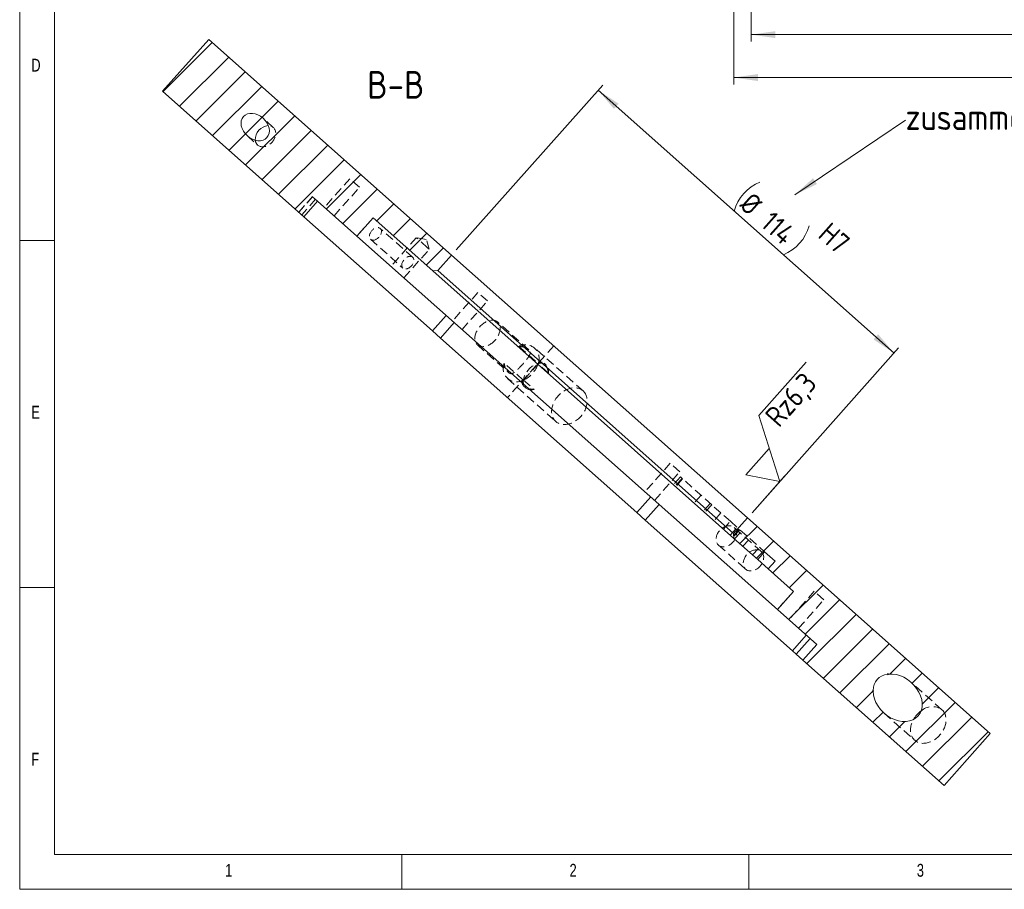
# Model space of a CAD drawing. Header units: millimetres. Extents: x 4 to 415, y 5 to 292.
# Tile 1 of 9: x 5 to 147, y 5 to 130. Entities that reach past the tile are written whole.
import ezdxf

# ---------------------------------------------------------------- set-up
doc = ezdxf.new("R2010")
doc.units = ezdxf.units.MM
doc.linetypes.add('HIDDEN', pattern=[1.905, 1.27, -0.635])
doc.styles.add('SLDTEXTSTYLE0', font='TXT', dxfattribs={"width": 0.75})
doc.styles.add('SLDTEXTSTYLE1', font='ISOCP', dxfattribs={"width": 0.96})
doc.dimstyles.new('SLDDIMSTYLE0', dxfattribs={"dimtxt": 3, "dimasz": 3.5, "dimexe": 0, "dimexo": 0.0625, "dimgap": 0.75, "dimtad": 1, "dimlfac": 2, "dimrnd": 1e-09, "dimzin": 12, "dimdsep": 46, "dimtxsty": 'SLDTEXTSTYLE1', "dimsah": 1, "dimcen": 0.09, "dimadec": 0, "dimazin": 3, "dimtfac": 1, "dimtofl": 0, "dimtmove": 0, "dimatfit": 3, "dimfxl": 1, "dimfrac": 2, "dimtolj": 1, "dimtzin": 12, "dimarcsym": 0})
doc.dimstyles.new('SLDDIMSTYLE2', dxfattribs={"dimtxt": 3, "dimasz": 3.5, "dimexe": 0, "dimexo": 0.0625, "dimgap": 0.75, "dimtad": 1, "dimlfac": 2, "dimrnd": 1e-09, "dimzin": 12, "dimdsep": 46, "dimtxsty": 'SLDTEXTSTYLE1', "dimsah": 1, "dimcen": 0.09, "dimadec": 0, "dimazin": 3, "dimtfac": 1, "dimtofl": 0, "dimtmove": 0, "dimatfit": 3, "dimfxl": 1, "dimfrac": 2, "dimtolj": 1, "dimtzin": 12, "dimarcsym": 0})
pattern_1 = [(45, (0, 0), (-2.245064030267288, 2.245064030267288), [])]

# ---------------------------------------------------------------- blocks, each defined once
blk = doc.blocks.new('_D_11')
at = {"color": 7, "linetype": 'Continuous', "lineweight": 0}
for p, q in [((110.3145090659, 198.9613592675), (110.3145090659, 127.1467927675)), ((197.8145090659, 198.9613592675), (197.8145090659, 127.1467927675)), ((110.3145090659, 128.1467927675), (197.8145090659, 128.1467927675))]:
    blk.add_line(p, q, dxfattribs=at)
for points in [[(110.3145090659, 128.1467927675), (113.8145090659, 127.6467927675), (113.8145090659, 128.6467927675)], [(197.8145090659, 128.1467927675), (194.3145090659, 128.6467927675), (194.3145090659, 127.6467927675)]]:
    blk.add_solid(points, dxfattribs=at)
at = {"color": 7, "linetype": 'Continuous', "lineweight": 0, "insert": (149.3329687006, 132.0139958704, 5.05), "char_height": 3, "attachment_point": 1, "style": 'SLDTEXTSTYLE1'}
blk.add_mtext('175', dxfattribs=at)
blk = doc.blocks.new('_D_26')
at = {"color": 7, "linetype": 'Continuous', "lineweight": 0}
for p, q in [((107.8145090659, 146.9613592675), (107.8145090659, 120.9613592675)), ((200.3145090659, 146.9613592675), (200.3145090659, 120.9613592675)), ((200.3145090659, 121.9613592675), (107.8145090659, 121.9613592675))]:
    blk.add_line(p, q, dxfattribs=at)
for points in [[(107.8145090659, 121.9613592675), (111.3145090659, 121.4613592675), (111.3145090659, 122.4613592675)], [(200.3145090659, 121.9613592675), (196.8145090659, 122.4613592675), (196.8145090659, 121.4613592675)]]:
    blk.add_solid(points, dxfattribs=at)
at = {"color": 7, "linetype": 'Continuous', "lineweight": 0, "insert": (149.3329687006, 125.8285623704, 5.05), "char_height": 3, "attachment_point": 1, "style": 'SLDTEXTSTYLE1'}
blk.add_mtext('185', dxfattribs=at)
blk = doc.blocks.new('_D_35')
at = {"color": 7, "linetype": 'Continuous', "lineweight": 0}
for p, q in [((67.8411725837, 97.1330211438), (88.9521734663, 120.8828971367)), ((88.2878096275, 120.135487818), (130.8901407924, 82.2667490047)), ((110.4435037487, 59.2642823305), (131.5545046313, 83.0141583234))]:
    blk.add_line(p, q, dxfattribs=at)
for centre, radius, start, end in [((113.8995319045, 101.0990617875), 6.233039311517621, 111.8014094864, 164.9315118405), ((112.6368783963, 102.2214204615), 6.233039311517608, 291.8014094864, 344.9315118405)]:
    blk.add_arc(centre, radius, start, end, dxfattribs=at)
for points in [[(88.2878096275, 120.135487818), (90.5715603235, 117.4365097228), (91.2359241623, 118.1839190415)], [(130.8901407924, 82.2667490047), (128.6063900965, 84.9657271), (127.9420262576, 84.2183177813)]]:
    blk.add_solid(points, dxfattribs=at)
at = {"color": 7, "linetype": 'Continuous', "lineweight": 0, "char_height": 3, "attachment_point": 1, "rotation": 318.3664606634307, "style": 'SLDTEXTSTYLE1'}
for s, insert in [('%%c', (110.4500408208, 105.6098703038, 17.4717831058)), ('114', (113.4943326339, 102.9038331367, 17.4717831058)), ('H7', (121.7581767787, 101.2946756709, 17.4717831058))]:
    blk.add_mtext(s, dxfattribs=dict(at, insert=insert))
blk = doc.blocks.new('SW_SFSYMBOL_3')
at = {"color": 0, "linetype": 'Continuous', "lineweight": 0}
for p, q in [((-3.5709474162, 2.433216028), (3.2603246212, 10.11839707)), ((-0.5240585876, -7.0400974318), (-3.5709474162, 2.433216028)), ((-2.0475030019, -2.3034407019), (-5.4066594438, -6.082491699)), ((-0.5240585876, -7.0400974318), (-5.4066594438, -6.082491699)), ((-4.537256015, -11.5549445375), (0.1403052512, -6.2926881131))]:
    blk.add_line(p, q, dxfattribs=at)
at = {"color": 0, "linetype": 'Continuous', "lineweight": 0, "insert": (-2.8903837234, 2.5692299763), "char_height": 3, "attachment_point": 1, "rotation": 48.366460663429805, "style": 'SLDTEXTSTYLE1'}
blk.add_mtext('Rz6,3', dxfattribs=at)

msp = doc.modelspace()

# ---------------------------------------------------------------- hatches: boundary and pattern name
at = {"linetype": 'Continuous', "lineweight": 0}
h = msp.add_hatch(dxfattribs=at)
h.set_pattern_fill('ANSI31', style=0)
h.set_pattern_definition(pattern_1)
h.paths.add_polyline_path([(32.22797432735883, 127.4512424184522), (25.58433593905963, 119.9771492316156), (45.90303797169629, 101.9160807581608), (47.89612948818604, 104.1583087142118), (53.55315023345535, 99.129845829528), (55.87842366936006, 101.7457784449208), (64.477830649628, 94.10186112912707), (65.18371722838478, 94.14338386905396), (67.17680874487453, 96.38561182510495)], flags=0)
edge = h.paths.add_edge_path(flags=0)
edge.add_ellipse((38.90615513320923, 114.825306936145), major_axis=(-1.699999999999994, 1.511111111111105), ratio=0.7474093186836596, start_angle=360, end_angle=360, ccw=False)
h = msp.add_hatch(dxfattribs=at)
h.set_pattern_fill('ANSI31', style=0)
h.set_pattern_definition(pattern_1)
h.paths.add_polyline_path([(144.7279743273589, 27.45124241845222), (109.7791399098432, 58.51687301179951), (107.7860483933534, 56.27464505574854), (107.8275711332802, 55.56875847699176), (111.2633979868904, 52.51469016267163), (112.2599437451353, 53.63580414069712), (113.7708418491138, 52.29278360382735), (112.7742960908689, 51.17166962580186), (116.4173896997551, 47.93336419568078), (114.0921162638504, 45.31743158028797), (119.7714540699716, 40.26913130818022), (117.7783625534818, 38.02690335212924), (138.0843359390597, 19.97714923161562)], flags=0)
edge = h.paths.add_edge_path(flags=0)
edge.add_ellipse((127.3436551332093, 36.21419582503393), major_axis=(2.474999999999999, -2.199999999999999), ratio=0.6643638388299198, start_angle=320.7811277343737, end_angle=322.61795870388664, ccw=False)
edge.add_line((127.7726430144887, 33.55010580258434), (127.8657308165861, 33.65482957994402))
edge.add_ellipse((131.4061551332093, 32.6030847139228), major_axis=(2.949999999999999, -2.622222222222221), ratio=0.7474093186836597, start_angle=154.9114320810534, end_angle=205.0885679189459, ccw=False)
edge.add_line((129.9465794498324, 35.99578429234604), (130.0396672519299, 36.10050806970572))
edge.add_ellipse((127.3436551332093, 36.21419582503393), major_axis=(2.474999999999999, -2.199999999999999), ratio=0.6643638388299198, start_angle=37.38204129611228, end_angle=39.21887226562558, ccw=False)
edge.add_ellipse((131.4061551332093, 32.6030847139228), major_axis=(2.949999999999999, -2.622222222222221), ratio=0.7474093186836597, start_angle=-153.03087025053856, end_angle=153.0308702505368, ccw=False)

# ---------------------------------------------------------------- linework, layer by layer
at = {"color": 7, "linetype": 'Continuous', "lineweight": 0}
for p, q in [((5, 292), (5, 5)), ((10, 287), (10, 10)), ((116.608469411, 105.0747516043), (132.5396825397, 115.8163265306)), ((5, 98.5), (10, 98.5)), ((10, 48.5), (5, 48.5)), ((10, 10), (227.8, 10)), ((60, 5), (60, 10)), ((110, 10), (110, 5)), ((5, 5), (415, 5))]:
    msp.add_line(p, q, dxfattribs=at)
at = {"color": 7, "linetype": 'Continuous', "lineweight": 15}
for p, q in [((32.2279743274, 127.4512424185), (25.5843359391, 119.9771492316)), ((32.2279743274, 127.4512424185), (67.1768087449, 96.3856118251)), ((25.5843359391, 119.9771492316), (45.9030379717, 101.9160807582)), ((47.8961294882, 104.1583087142), (45.9030379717, 101.9160807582)), ((47.8961294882, 104.1583087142), (53.5531502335, 99.1298458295)), ((45.9030379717, 101.9160807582), (64.4255381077, 85.4516361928)), ((55.8784236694, 101.7457784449), (53.5531502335, 99.1298458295)), ((55.8784236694, 101.7457784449), (64.4778306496, 94.1018611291)), ((53.5531502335, 99.1298458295), (114.0921162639, 45.3174315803)), ((67.1768087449, 96.3856118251), (65.1837172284, 94.1433838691)), ((67.1768087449, 96.3856118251), (109.7791399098, 58.5168730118)), ((64.4778306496, 94.1018611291), (65.1837172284, 94.1433838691)), ((107.8275711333, 55.568758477), (64.4778306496, 94.1018611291)), ((65.1837172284, 94.1433838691), (107.7860483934, 56.2746450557)), ((64.4255381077, 85.4516361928), (66.4186296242, 87.6938641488)), ((67.5767750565, 86.6644015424), (65.58368354, 84.4221735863)), ((65.58368354, 84.4221735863), (64.4255381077, 85.4516361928)), ((65.58368354, 84.4221735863), (93.8620188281, 59.2858755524)), ((93.8620188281, 59.2858755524), (95.8551103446, 61.5281035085)), ((97.0711028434, 60.4472212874), (95.0780113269, 58.2049933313)), ((95.0780113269, 58.2049933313), (93.8620188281, 59.2858755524)), ((95.0780113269, 58.2049933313), (116.2500376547, 39.3854143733)), ((107.7860483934, 56.2746450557), (109.7791399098, 58.5168730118)), ((109.7791399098, 58.5168730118), (144.7279743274, 27.4512424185)), ((107.7860483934, 56.2746450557), (107.8275711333, 55.568758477)), ((107.8275711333, 55.568758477), (111.2633979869, 52.5146901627)), ((112.2599437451, 53.6358041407), (111.2633979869, 52.5146901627)), ((112.7742960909, 51.1716696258), (111.2633979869, 52.5146901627)), ((112.2599437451, 53.6358041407), (113.7708418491, 52.2927836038)), ((113.7708418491, 52.2927836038), (112.7742960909, 51.1716696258)), ((112.7742960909, 51.1716696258), (116.4173896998, 47.9333641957)), ((114.0921162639, 45.3174315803), (116.4173896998, 47.9333641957)), ((114.0921162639, 45.3174315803), (119.77145407, 40.2691313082)), ((116.2500376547, 39.3854143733), (118.2431291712, 41.6276423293)), ((118.8046568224, 41.1285066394), (116.8115653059, 38.8862786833)), ((117.7783625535, 38.0269033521), (119.77145407, 40.2691313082)), ((116.8115653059, 38.8862786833), (116.2500376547, 39.3854143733)), ((116.8115653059, 38.8862786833), (117.7783625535, 38.0269033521)), ((117.7783625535, 38.0269033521), (138.0843359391, 19.9771492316)), ((129.9465794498, 35.9957842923), (130.0396672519, 36.1005080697)), ((129.9465794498, 35.9957842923), (130.0241730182, 35.9268122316)), ((127.7726430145, 33.5501058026), (127.8657308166, 33.6548295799)), ((127.9433243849, 33.5858575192), (127.8657308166, 33.6548295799)), ((144.7279743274, 27.4512424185), (138.0843359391, 19.9771492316))]:
    msp.add_line(p, q, dxfattribs=at)
at = {"color": 7, "linetype": 'HIDDEN', "lineweight": 0}
for p, q in [((41.5183322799, 114.7778951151), (40.0355736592, 116.0959027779)), ((37.7767366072, 113.5547110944), (39.2594952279, 112.2367034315)), ((52.5432384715, 107.3862974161), (48.8892373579, 103.2755461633)), ((53.925945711, 106.1572243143), (52.5432384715, 107.3862974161)), ((50.2719445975, 102.0464730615), (53.925945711, 106.1572243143)), ((47.1742762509, 104.7999560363), (45.1840866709, 102.5551485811)), ((45.1840866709, 102.5551485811), (47.1771781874, 104.7973765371)), ((47.5990506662, 104.4223787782), (45.6059591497, 102.1801508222)), ((47.1771781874, 104.7973765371), (47.1742762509, 104.7999560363)), ((47.8961294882, 104.1583087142), (47.1771781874, 104.7973765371)), ((55.8778292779, 101.7463067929), (53.5531502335, 99.1298458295)), ((55.8784236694, 101.7457784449), (55.8778292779, 101.7463067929)), ((61.5803389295, 96.0753295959), (56.9140819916, 100.2231135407)), ((55.51891793, 98.6535539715), (60.185174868, 94.5057700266)), ((62.1075117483, 98.88472117), (58.4535106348, 94.7739699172)), ((63.7400492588, 97.4335767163), (62.1075117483, 98.88472117)), ((63.540760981, 98.6156274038), (62.1075117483, 98.88472117)), ((63.9760350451, 97.2238115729), (63.540760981, 98.6156274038)), ((60.3220339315, 93.1130603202), (63.9760350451, 97.2238115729)), ((63.9760350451, 97.2238115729), (63.7400492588, 97.4335767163)), ((70.975383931, 91.0021681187), (67.3213828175, 86.891416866)), ((72.3580911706, 89.7730950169), (70.975383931, 91.0021681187)), ((68.704090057, 85.6623437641), (72.3580911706, 89.7730950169)), ((78.3038789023, 82.7486089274), (73.8160314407, 86.737806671)), ((70.8928305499, 83.4492056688), (75.3810212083, 79.4597028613)), ((81.8831467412, 83.313311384), (75.2395083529, 75.8392181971)), ((76.8838984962, 83.2205475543), (79.646106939, 80.7652511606)), ((86.1074077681, 76.8156050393), (79.1556836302, 82.9949153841)), ((77.5077221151, 78.3595682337), (74.7455136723, 80.8148646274)), ((77.5519377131, 78.3782012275), (79.6327863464, 80.7191559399)), ((81.1448626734, 79.3750880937), (79.6327863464, 80.7191559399)), ((80.7987900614, 80.5309101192), (80.5001426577, 80.7963744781)), ((75.2359369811, 78.5852004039), (82.187661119, 72.4058900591)), ((77.5519377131, 78.3782012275), (79.0640140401, 77.0341333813)), ((77.5773968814, 77.5073689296), (77.8755891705, 77.242309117)), ((98.6715609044, 66.3833441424), (95.0175597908, 62.2725928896)), ((100.054268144, 65.1542710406), (98.6715609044, 66.3833441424)), ((96.4002670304, 61.0435197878), (100.054268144, 65.1542710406)), ((100.1339505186, 64.4144647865), (99.1374047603, 63.2933508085)), ((100.3699363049, 64.2046996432), (99.3733905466, 63.0835856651)), ((100.4475225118, 64.1357341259), (99.4509767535, 63.0146201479)), ((100.4475225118, 64.1357341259), (100.1339505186, 64.4144647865)), ((104.6371776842, 60.4115961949), (100.4475225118, 64.1357341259)), ((103.1009707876, 61.7771134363), (102.1044250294, 60.6559994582)), ((104.4199363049, 60.6046996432), (103.4233905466, 59.4835856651)), ((104.6371776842, 60.4115961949), (103.6406319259, 59.2904822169)), ((105.9561432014, 59.2391824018), (104.6371776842, 60.4115961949)), ((105.9561432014, 59.2391824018), (104.9595974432, 58.1180684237)), ((107.3216604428, 58.0253892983), (105.9561432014, 59.2391824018)), ((106.3251146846, 56.9042753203), (107.3216604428, 58.0253892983)), ((107.3182181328, 56.0215166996), (108.3147638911, 57.1426306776)), ((107.3216604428, 58.0253892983), (110.1147638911, 55.5426306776)), ((108.6095914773, 56.8805617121), (107.613045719, 55.7594477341)), ((108.6871776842, 56.8115961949), (107.6906319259, 55.6904822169)), ((111.7775237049, 53.6632354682), (107.8671788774, 57.1390975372)), ((107.9266177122, 55.4807170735), (108.9231634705, 56.6018310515)), ((109.1182181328, 54.4215166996), (110.1147638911, 55.5426306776)), ((110.1147638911, 55.5426306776), (112.2599437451, 53.6358041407)), ((105.6083418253, 54.5979058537), (109.5186866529, 51.1220437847)), ((110.5179641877, 53.1772979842), (111.5145099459, 54.2984119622)), ((114.0921162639, 45.3174315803), (116.4179840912, 47.9328358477)), ((119.4077245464, 47.9511986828), (115.7537234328, 43.8404474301)), ((116.4179840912, 47.9328358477), (116.4173896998, 47.9333641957)), ((120.790431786, 46.722125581), (119.4077245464, 47.9511986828)), ((117.1364306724, 42.6113743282), (120.790431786, 46.722125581)), ((137.7798215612, 30.8845705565), (133.3660284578, 34.807942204)), ((129.4462818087, 30.3982272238), (133.8600749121, 26.4748555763))]:
    msp.add_line(p, q, dxfattribs=at)
at = {"color": 7, "linetype": 'HIDDEN', "lineweight": 0, "flags": 128}
for points in [[(39.2594952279, 112.2367034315), (39.3374859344, 112.1743899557), (39.421959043, 112.1202943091), (39.5123937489, 112.0747500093), (39.6082324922, 112.0380378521), (39.708884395, 112.0103841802), (39.813728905, 111.9919594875), (39.9221196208, 111.9828773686), (40.0333882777, 111.9831938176), (40.1468488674, 111.9929068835), (40.2618018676, 112.0119566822), (40.3775385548, 112.0402257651), (40.4933453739, 112.0775398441), (40.6085083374, 112.1236688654), (40.7223174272, 112.1783284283), (40.8340709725, 112.2411815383), (40.9430799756, 112.3118406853), (41.0486723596, 112.3898702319), (41.1501971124, 112.4747891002), (41.2470283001, 112.566073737), (41.3385689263, 112.6631613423), (41.4242546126, 112.7654533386), (41.5035570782, 112.8723190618), (41.5759873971, 112.9830996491), (41.6410990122, 113.0971121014), (41.6984904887, 113.2136534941), (41.7478079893, 113.3320053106), (41.788747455, 113.4514378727), (41.8210564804, 113.5712148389), (41.8445358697, 113.6905977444), (41.8590408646, 113.8088505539), (41.864482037, 113.9252441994), (41.8608258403, 114.0390610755), (41.8480948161, 114.1495994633), (41.8263674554, 114.2561778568), (41.7957777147, 114.3581391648), (41.7565141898, 114.4548547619), (41.7088189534, 114.5457283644), (41.6529860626, 114.6301997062), (41.5893597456, 114.7077479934), (41.5183322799, 114.7778951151), (41.4403415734, 114.8402085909), (41.3558684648, 114.8943042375), (41.2654337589, 114.9398485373), (41.1695950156, 114.9765606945), (41.0689431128, 115.0042143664), (40.9640986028, 115.0226390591), (40.855707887, 115.031721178), (40.7934993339, 115.0327014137)], [(56.7378792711, 98.9748854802), (56.6658316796, 98.8990496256), (56.5893184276, 98.8285734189), (56.5090999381, 98.7641572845), (56.4259734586, 98.7064414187), (56.3407651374, 98.6559994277), (56.2543218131, 98.6133326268), (56.1675025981, 98.5788650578), (56.081170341, 98.5529392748), (55.9961830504, 98.53581294), (55.9133853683, 98.5276562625), (55.8336001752, 98.528550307), (55.7576204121, 98.5384861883), (55.6862012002, 98.5573651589), (55.6200523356, 98.5849995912), (55.5598312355, 98.6211148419), (55.5061364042, 98.6653519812), (55.4595014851, 98.7172713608), (55.4203899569, 98.7763569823), (55.3891905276, 98.8420216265), (55.3662132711, 98.9136126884), (55.3516865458, 98.9904186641), (55.3457547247, 99.0716762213), (55.3484767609, 99.1565777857), (55.3598256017, 99.2442795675), (55.3796884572, 99.3339099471), (55.4078679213, 99.4245781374), (55.444083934, 99.5153830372), (55.4879765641, 99.6054221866), (55.539109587, 99.6938007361), (55.5969748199, 99.7796403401), (55.6609971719, 99.8620878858), (55.7305403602, 99.9403239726), (55.8049132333, 100.0135710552), (55.8833766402, 100.081101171), (55.9651507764, 100.1422431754), (56.0494229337, 100.1963894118), (56.1353555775, 100.2430017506), (56.2220946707, 100.2816169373), (56.3087781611, 100.3118511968), (56.3945445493, 100.3334040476), (56.4785414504, 100.3460612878), (56.5599340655, 100.3496971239), (56.6379134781, 100.3442754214), (56.7117046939, 100.3298500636), (56.7805743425, 100.3065644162), (56.8438379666, 100.2746499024), (56.9008668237, 100.2344237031), (56.9510941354, 100.1862856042), (56.9940207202, 100.1307140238), (57.0292199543, 100.0682612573), (57.0563420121, 99.9995479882), (57.0751173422, 99.9252571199), (57.0853593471, 99.8461269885), (57.086966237, 99.7629440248), (57.0799220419, 99.6765349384), (57.0642967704, 99.5877585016), (57.0402457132, 99.4974970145), (57.0080079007, 99.4066475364), (56.9679037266, 99.3161129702), (56.9203317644, 99.2267930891), (56.8657648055, 99.1395755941), (56.8047451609, 99.055327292), (56.7378792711, 98.9748854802)], [(60.185174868, 94.5057700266), (60.1367286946, 94.5558143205), (60.0956968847, 94.6131607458), (60.0624872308, 94.6772393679), (60.0374297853, 94.7474133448), (60.0207735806, 94.8229852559), (60.0126841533, 94.9032040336), (60.0132418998, 94.9872724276), (60.022441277, 95.0743549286), (60.0401908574, 95.1635860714), (60.0663142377, 95.2540790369), (60.1005517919, 95.3449344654), (60.1425632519, 95.4352493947), (60.1919310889, 95.5241262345), (60.2481646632, 95.610681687), (60.3107051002, 95.694055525), (60.378930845, 95.7734191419), (60.4521638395, 95.8479837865), (60.5296762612, 95.9170084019), (60.610697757, 95.9798069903), (60.6944230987, 96.0357554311), (60.7800201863, 96.0842976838), (60.8666383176, 96.1249513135), (60.9534166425, 96.1573122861), (61.0394927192, 96.1810589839), (61.1240110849, 96.1959554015), (61.206131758, 96.2018534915), (61.2850385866, 96.1986946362), (61.359947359, 96.1865102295), (61.4301135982, 96.1654213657), (61.4948399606, 96.1356376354), (61.5534831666, 96.0974550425), (61.6054603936, 96.051253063), (61.6502550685, 95.9974908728), (61.6874220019, 95.9367027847), (61.7165918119, 95.8694929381), (61.7374745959, 95.7965292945), (61.7498628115, 95.7185369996), (61.7536333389, 95.6362911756), (61.7487487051, 95.5506092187), (61.7352574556, 95.4623426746), (61.7132936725, 95.3723687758), (61.6830756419, 95.2815817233), (61.644903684, 95.1908837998), (61.599157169, 95.1011764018), (61.5462907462, 95.0133510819), (61.486829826, 94.9282806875), (61.4213653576, 94.8468106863), (61.3505479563, 94.769750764), (61.2750814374, 94.6978667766), (61.1957158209, 94.6318731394), (61.1132398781, 94.572425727), (61.0284732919, 94.5201153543), (60.9422585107, 94.4754619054), (60.8554523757, 94.4389091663), (60.7689176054, 94.4108204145), (60.6835142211, 94.3914748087), (60.600091, 94.3810646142), (60.5194770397, 94.3796932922), (60.4424735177, 94.3873744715), (60.3698457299, 94.4040318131), (60.3023154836, 94.4294997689), (60.240553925, 94.4635252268), (60.185174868, 94.5057700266)], [(73.4468447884, 84.1224716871), (73.3434043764, 84.0113432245), (73.2352510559, 83.9053717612), (73.1229002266, 83.8050622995), (73.0068872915, 83.7108928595), (72.8877651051, 83.6233122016), (72.7661013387, 83.5427376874), (72.6424757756, 83.4695532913), (72.517477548, 83.4041077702), (72.3917023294, 83.3467130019), (72.2657494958, 83.2976424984), (72.14021927, 83.2571301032), (72.0157098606, 83.2253688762), (71.8928146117, 83.2025101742), (71.772119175, 83.1886629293), (71.6541987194, 83.1838931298), (71.5396151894, 83.1882235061), (71.4289146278, 83.201633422), (71.3226245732, 83.2240589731), (71.2212515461, 83.2553932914), (71.1252786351, 83.2954870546), (71.0351631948, 83.3441491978), (70.9513346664, 83.4011478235), (70.874192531, 83.4662113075), (70.8041044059, 83.5390295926), (70.7414042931, 83.6192556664), (70.6863909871, 83.7065072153), (70.6393266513, 83.8003684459), (70.6004355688, 83.9003920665), (70.5699030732, 84.0061014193), (70.5478746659, 84.1169927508), (70.5344553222, 84.2325376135), (70.5297089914, 84.3521853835), (70.5336582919, 84.4753658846), (70.5462844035, 84.6014921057), (70.567527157, 84.7299629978), (70.5972853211, 84.8601663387), (70.6354170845, 84.9914816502), (70.6817407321, 85.123283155), (70.7360355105, 85.2549427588), (70.7980426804, 85.3858330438), (70.8674667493, 85.5153302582), (70.9439768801, 85.6428172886), (71.027208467, 85.7676866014), (71.1167648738, 85.8893431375), (71.2122193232, 86.0072071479), (71.3131169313, 86.1207169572), (71.4189768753, 86.2293316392), (71.5292946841, 86.3325335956), (71.6435446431, 86.429831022), (71.7611822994, 86.520760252), (71.8816470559, 86.6048879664), (72.0043648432, 86.6818132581), (72.1287508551, 86.7511695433), (72.2542123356, 86.8126263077), (72.3801514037, 86.8658906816), (72.5059679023, 86.9107088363), (72.6310622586, 86.9468671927), (72.7548383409, 86.9741934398), (72.8767062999, 86.9925573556), (72.9960853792, 87.0018714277), (73.1124066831, 87.0020912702), (73.2251158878, 86.9932158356), (73.3336758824, 86.9752874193), (73.4375693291, 86.9483914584), (73.5363011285, 86.9126561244), (73.6294007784, 86.8682517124), (73.7164246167, 86.8153898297), (73.7969579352, 86.7543223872), (73.8706169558, 86.6853403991), (73.9370506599, 86.608772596), (73.9959424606, 86.5249838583), (74.0470117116, 86.4343734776), (74.0900150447, 86.3373732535), (74.1247475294, 86.2344454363), (74.1510436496, 86.1260805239), (74.1687780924, 86.0127949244), (74.177866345, 85.8951284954), (74.1782650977, 85.773641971), (74.1699724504, 85.6489142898), (74.1530279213, 85.5215398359), (74.1275122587, 85.3921256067), (74.0935470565, 85.2612883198), (74.0512941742, 85.1296514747), (74.0009549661, 84.9978423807), (73.9427693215, 84.8664891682), (73.8770145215, 84.7362177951), (73.8040039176, 84.6076490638), (73.7240854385, 84.4813956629), (73.6376399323, 84.3580592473), (73.5450793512, 84.2382275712), (73.4468447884, 84.1224716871)], [(79.0640140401, 77.0341333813), (78.9400930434, 77.0065412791), (78.8180674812, 76.9879231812), (78.6985198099, 76.9783679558), (78.5820206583, 76.9779212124), (78.469126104, 76.9865850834), (78.3603750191, 77.004318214), (78.2562864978, 77.03103596), (78.1573573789, 77.0666107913), (78.064059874, 77.1108729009), (77.976839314, 77.1636110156), (77.8961120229, 77.2245734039), (77.8222633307, 77.2934690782), (77.7556457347, 77.3699691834), (77.6965772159, 77.4537085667), (77.6453397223, 77.5442875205), (77.6021778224, 77.6412736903), (77.5672975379, 77.7442041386), (77.5408653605, 77.8525875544), (77.5230074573, 77.9659065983), (77.5138090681, 78.0836203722), (77.513314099, 78.2051670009), (77.5215249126, 78.3299663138), (77.5384023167, 78.457422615), (77.5638657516, 78.5869275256), (77.5977936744, 78.7178628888), (77.6400241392, 78.8496037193), (77.6903555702, 78.9815211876), (77.7485477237, 79.1129856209), (77.814322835, 79.2433695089), (77.8873669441, 79.3720504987), (77.9673313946, 79.4984143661), (78.0538344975, 79.621857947), (78.1464633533, 79.7417920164), (78.2447758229, 79.8576441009), (78.348302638, 79.9688612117), (78.456549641, 80.0749124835), (78.5690001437, 80.1752917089), (78.6851173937, 80.2695197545), (78.8043471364, 80.357146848), (78.9261202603, 80.4377547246), (79.049855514, 80.5109586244), (79.1749622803, 80.576409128), (79.3008433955, 80.6337938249), (79.4268979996, 80.6828388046), (79.5525244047, 80.723309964), (79.6771229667, 80.7550141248), (79.8000989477, 80.7777999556), (79.9208653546, 80.7915586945), (80.0388457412, 80.7962246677), (80.1534769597, 80.7917756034), (80.2642118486, 80.7782327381), (80.3705218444, 80.755660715), (80.4718995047, 80.7241672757), (80.5678609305, 80.6839027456), (80.6579480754, 80.6350593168), (80.7417309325, 80.5778701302), (80.8188095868, 80.5126081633), (80.8888161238, 80.4395849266), (80.9514163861, 80.359148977), (81.0063115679, 80.271684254), (81.0532396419, 80.1776082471), (81.0919766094, 80.0773700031), (81.1223375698, 79.9714479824), (81.1441776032, 79.8603477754), (81.157392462, 79.7445996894), (81.1619190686, 79.624756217), (81.1577358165, 79.5013893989), (81.1448626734, 79.3750880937)], [(86.1074077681, 76.8156050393), (86.2024529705, 76.724055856), (86.2901420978, 76.6249415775), (86.3701612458, 76.5186170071), (86.4422239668, 76.4054627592), (86.5060722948, 76.2858838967), (86.5614776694, 76.1603084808), (86.6082417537, 76.0291860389), (86.6461971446, 75.8929859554), (86.6752079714, 75.7521957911), (86.6951703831, 75.6073195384), (86.7060129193, 75.4588758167), (86.7076967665, 75.3073960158), (86.7002158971, 75.1534223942), (86.6835970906, 74.9975061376), (86.657899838, 74.8402053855), (86.6232161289, 74.682083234), (86.5796701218, 74.5237057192), (86.5274177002, 74.3656397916), (86.4666459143, 74.2084512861), (86.3975723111, 74.0527028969), (86.3204441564, 73.8989521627), (86.2355375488, 73.7477494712), (86.1431564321, 73.5996360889), (86.0436315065, 73.4551422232), (85.9373190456, 73.3147851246), (85.8245996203, 73.1790672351), (85.7058767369, 73.0484743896), (85.5815753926, 72.9234740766), (85.4521405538, 72.8045137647), (85.3180355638, 72.6920193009), (85.1797404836, 72.5863933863), (85.0377503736, 72.4880141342), (84.8925735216, 72.3972337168), (84.7447296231, 72.3143771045), (84.5947479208, 72.2397409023), (84.4431653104, 72.1735922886), (84.2905244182, 72.1161680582), (84.137371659, 72.0676737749), (83.9842552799, 72.0282830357), (83.8317233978, 71.9981368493), (83.6803220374, 71.977343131), (83.530593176, 71.9659763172), (83.3830728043, 71.9640770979), (83.2382890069, 71.9716522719), (83.0967600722, 71.9886747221), (82.9589926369, 72.0150835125), (82.8254798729, 72.0507841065), (82.6966997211, 72.0956487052), (82.5731131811, 72.149516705), (82.4551626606, 72.2121952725), (82.3432703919, 72.2834600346), (82.2378369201, 72.363055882), (82.1392396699, 72.4506978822), (82.0478315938, 72.5460722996), (81.9639399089, 72.6488377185), (81.8878649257, 72.7586262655), (81.8198789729, 72.8750449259), (81.7602254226, 72.9976769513), (81.709117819, 73.1260833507), (81.6667391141, 73.2598044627), (81.6332410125, 73.3983616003), (81.608743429, 73.5412587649), (81.5933340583, 73.6879844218), (81.5870680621, 73.8380133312), (81.5899678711, 73.9908084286), (81.6020231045, 74.1458227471), (81.623190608, 74.3025013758), (81.6533946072, 74.4602834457), (81.6925269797, 74.6186041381), (81.7404476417, 74.7768967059), (81.7969850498, 74.9345945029), (81.8619368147, 75.0911330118), (81.9350704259, 75.2459518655), (82.016124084, 75.3984968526), (82.1048076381, 75.5482219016), (82.2008036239, 75.6945910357), (82.3037684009, 75.8370802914), (82.4133333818, 75.9751795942), (82.5291063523, 76.1083945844), (82.6506728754, 76.2362483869), (82.7775977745, 76.3582833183), (82.9094266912, 76.4740625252), (83.0456877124, 76.583171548), (83.1858930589, 76.6852198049), (83.329540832, 76.7798419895), (83.4761168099, 76.8666993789), (83.6250962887, 76.9454810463), (83.7759459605, 77.0159049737), (83.9281258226, 77.0777190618), (84.0810911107, 77.1307020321), (84.2342942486, 77.1746642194), (84.3871868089, 77.2094482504), (84.539221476, 77.2349296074), (84.6898540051, 77.2510170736), (84.838545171, 77.2576530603), (84.9847626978, 77.2548138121), (85.1279831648, 77.242509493), (85.2676938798, 77.2207841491), (85.4033947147, 77.1897155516), (85.5345998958, 77.149414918), (85.6608397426, 77.1000265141), (85.7816623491, 77.0417271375), (85.8966352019, 76.974725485), (86.0053467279, 76.899261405), (86.1074077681, 76.8156050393)], [(107.8671788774, 57.1390975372), (107.938206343, 57.0689504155), (108.00183266, 56.9914021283), (108.0576655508, 56.9069307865), (108.1053607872, 56.816057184), (108.1446243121, 56.7193415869), (108.1752140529, 56.6173802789), (108.1969414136, 56.5108018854), (108.2096724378, 56.4002634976), (108.2133286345, 56.2864466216), (108.2078874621, 56.170052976), (108.1933824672, 56.0518001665), (108.1699030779, 55.9324172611), (108.1375940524, 55.8126402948), (108.0966545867, 55.6932077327), (108.0473370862, 55.5748559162), (107.9899456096, 55.4583145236), (107.9248339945, 55.3443020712), (107.8524036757, 55.2335214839), (107.77310121, 55.1266557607), (107.6874155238, 55.0243637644), (107.5958748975, 54.9272761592), (107.4990437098, 54.8359915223), (107.397518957, 54.751072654), (107.291926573, 54.6730431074), (107.18291757, 54.6023839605), (107.0711640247, 54.5395308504), (106.9573549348, 54.4848712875), (106.8421919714, 54.4387422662), (106.7263851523, 54.4014281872), (106.610648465, 54.3731591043), (106.4956954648, 54.3541093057), (106.3822348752, 54.3443962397), (106.2709662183, 54.3440797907), (106.1625755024, 54.3531619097), (106.0577309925, 54.3715866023), (105.9570790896, 54.3992402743), (105.8612403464, 54.4359524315), (105.7708056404, 54.4814967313), (105.6863325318, 54.5355923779), (105.6083418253, 54.5979058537), (105.5373143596, 54.6680529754), (105.4736880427, 54.7456012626), (105.4178551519, 54.8300726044), (105.3701599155, 54.9209462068), (105.3308963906, 55.017661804), (105.3003066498, 55.119623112), (105.2785792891, 55.2262015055), (105.2658482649, 55.3367398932), (105.2621920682, 55.4505567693), (105.2676332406, 55.5669504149), (105.2821382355, 55.6852032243), (105.3056176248, 55.8045861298), (105.3379266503, 55.924363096), (105.378866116, 56.0437956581), (105.4281836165, 56.1621474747), (105.4855750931, 56.2786888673), (105.5506867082, 56.3927013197), (105.623117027, 56.503481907), (105.7024194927, 56.6103476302), (105.7881051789, 56.7126396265), (105.8796458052, 56.8097272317), (105.9764769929, 56.9010118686), (106.0780017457, 56.9859307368), (106.1835941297, 57.0639602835), (106.2926031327, 57.1346194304), (106.404356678, 57.1974725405), (106.5181657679, 57.2521321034), (106.6333287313, 57.2982611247), (106.7491355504, 57.3355752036), (106.8648722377, 57.3638442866), (106.9798252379, 57.3828940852), (107.0932858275, 57.3926071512), (107.2045544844, 57.3929236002), (107.3129452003, 57.3838414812), (107.4177897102, 57.3654167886), (107.5184416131, 57.3377631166), (107.6142803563, 57.3010509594), (107.7047150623, 57.2555066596), (107.7891881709, 57.201411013), (107.8671788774, 57.1390975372)], [(111.7775237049, 53.6632354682), (111.8485511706, 53.5930883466), (111.9121774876, 53.5155400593), (111.9680103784, 53.4310687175), (112.0157056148, 53.3401951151), (112.0549691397, 53.2434795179), (112.0855588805, 53.1415182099), (112.1072862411, 53.0349398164), (112.1200172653, 52.9244014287), (112.1236734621, 52.8105845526), (112.1182322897, 52.694190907), (112.1037272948, 52.5759380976), (112.0802479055, 52.4565551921), (112.04793888, 52.3367782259), (112.0069994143, 52.2173456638), (111.9576819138, 52.0989938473), (111.9002904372, 51.9824524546), (111.8351788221, 51.8684400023), (111.7627485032, 51.7576594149), (111.6834460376, 51.6507936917), (111.5977603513, 51.5485016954), (111.5062197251, 51.4514140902), (111.4093885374, 51.3601294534), (111.3078637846, 51.2752105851), (111.2022714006, 51.1971810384), (111.0932623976, 51.1265218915), (110.9815088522, 51.0636687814), (110.8676997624, 51.0090092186), (110.752536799, 50.9628801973), (110.6367299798, 50.9255661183), (110.5209932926, 50.8972970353), (110.4060402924, 50.8782472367), (110.2925797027, 50.8685341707), (110.1813110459, 50.8682177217), (110.07292033, 50.8772998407), (109.9680758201, 50.8957245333), (109.8674239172, 50.9233782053), (109.771585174, 50.9600903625), (109.681150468, 51.0056346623), (109.5966773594, 51.0597303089), (109.5186866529, 51.1220437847), (109.4476591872, 51.1921909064), (109.3840328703, 51.2697391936), (109.3281999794, 51.3542105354), (109.2805047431, 51.4450841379), (109.2412412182, 51.541799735), (109.2106514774, 51.643761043), (109.1889241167, 51.7503394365), (109.1761930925, 51.8608778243), (109.1725368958, 51.9746947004), (109.1779780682, 52.0910883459), (109.1924830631, 52.2093411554), (109.2159624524, 52.3287240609), (109.2482714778, 52.4485010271), (109.2892109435, 52.5679335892), (109.3385284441, 52.6862854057), (109.3959199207, 52.8028267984), (109.4610315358, 52.9168392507), (109.5334618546, 53.027619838), (109.6127643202, 53.1344855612), (109.6984500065, 53.2367775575), (109.7899906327, 53.3338651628), (109.8868218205, 53.4251497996), (109.9883465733, 53.5100686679), (110.0939389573, 53.5880982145), (110.2029479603, 53.6587573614), (110.3147015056, 53.7216104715), (110.4285105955, 53.7762700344), (110.5436735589, 53.8223990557), (110.659480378, 53.8597131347), (110.7752170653, 53.8879822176), (110.8901700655, 53.9070320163), (111.0036306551, 53.9167450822), (111.114899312, 53.9170615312), (111.2232900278, 53.9079794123), (111.3281345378, 53.8895547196), (111.4287864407, 53.8619010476), (111.5246251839, 53.8251888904), (111.6150598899, 53.7796445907), (111.6995329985, 53.725548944), (111.7775237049, 53.6632354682)], [(137.7798215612, 30.8845705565), (137.8748667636, 30.7930213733), (137.9625558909, 30.6939070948), (138.0425750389, 30.5875825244), (138.1146377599, 30.4744282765), (138.1784860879, 30.3548494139), (138.2338914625, 30.229273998), (138.2806555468, 30.0981515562), (138.3186109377, 29.9619514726), (138.3476217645, 29.8211613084), (138.3675841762, 29.6762850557), (138.3784267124, 29.5278413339), (138.3801105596, 29.376361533), (138.3726296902, 29.2223879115), (138.3560108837, 29.0664716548), (138.3303136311, 28.9091709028), (138.295629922, 28.7510487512), (138.2520839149, 28.5926712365), (138.1998314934, 28.4346053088), (138.1390597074, 28.2774168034), (138.0699861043, 28.1216684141), (137.9928579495, 27.9679176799), (137.907951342, 27.8167149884), (137.8155702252, 27.6686016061), (137.7160452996, 27.5241077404), (137.6097328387, 27.3837506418), (137.4970134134, 27.2480327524), (137.37829053, 27.1174399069), (137.2539891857, 26.9924395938), (137.1245543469, 26.8734792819), (136.9904493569, 26.7609848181), (136.8521542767, 26.6553589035), (136.7101641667, 26.5569796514), (136.5649873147, 26.4661992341), (136.4171434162, 26.3833426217), (136.2671617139, 26.3087064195), (136.1155791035, 26.2425578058), (135.9629382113, 26.1851335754), (135.8097854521, 26.1366392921), (135.656669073, 26.097248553), (135.5041371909, 26.0671023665), (135.3527358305, 26.0463086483), (135.2030069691, 26.0349418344), (135.0554865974, 26.0330426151), (134.9107028, 26.0406177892), (134.7691738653, 26.0576402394), (134.63140643, 26.0840490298), (134.497893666, 26.1197496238), (134.3691135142, 26.1646142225), (134.2455269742, 26.2184822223), (134.1275764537, 26.2811607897), (134.015684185, 26.3524255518), (133.9102507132, 26.4320213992), (133.811653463, 26.5196633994), (133.7202453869, 26.6150378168), (133.636353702, 26.7178032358), (133.5602787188, 26.8275917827), (133.492292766, 26.9440104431), (133.4326392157, 27.0666424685), (133.3815316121, 27.195048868), (133.3391529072, 27.3287699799), (133.3056548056, 27.4673271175), (133.2811572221, 27.6102242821), (133.2657478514, 27.7569499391), (133.2594818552, 27.9069788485), (133.2623816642, 28.0597739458), (133.2744368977, 28.2147882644), (133.2956044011, 28.371466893), (133.3258084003, 28.529248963), (133.3649407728, 28.6875696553), (133.4128614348, 28.8458622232), (133.4693988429, 29.0035600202), (133.5343506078, 29.1600985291), (133.607484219, 29.3149173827), (133.6885378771, 29.4674623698), (133.6889265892, 29.468154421)]]:
    msp.add_lwpolyline(points, dxfattribs=at)
at = {"color": 7, "linetype": 'Continuous', "lineweight": 15}
for centre, radius, start, end in [((40.9371773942, 113.0199538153), 2.017869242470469, 94.0830784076, 182.6498429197), ((128.1422802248, 36.1822221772), 1.899145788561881, 352.2710577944, 357.5339864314), ((127.4690401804, 35.4248271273), 1.899145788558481, 279.1989348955, 284.4618635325), ((137.0888975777, 27.5517580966), 3.902867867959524, 126.1407375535, 150.5921837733)]:
    msp.add_arc(centre, radius, start, end, dxfattribs=at)
at = {"color": 7, "linetype": 'HIDDEN', "lineweight": 0}
for centre, radius, start, end in [((39.983203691, 113.0190518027), 1.065749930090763, 184.9731192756, 227.2297451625), ((77.8272611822, 81.5004401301), 1.961811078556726, 337.991129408, 118.7417919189), ((76.5643594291, 80.0796756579), 1.961811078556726, 157.991129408, 298.7417919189), ((76.01385924, 81.8406810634), 3.788726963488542, 293.9514134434, 342.7815078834), ((136.3979413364, 28.9009168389), 2.417534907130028, 55.1376269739, 131.7833219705)]:
    msp.add_arc(centre, radius, start, end, dxfattribs=at)
at = {"color": 7, "linetype": 'Continuous', "lineweight": 15}
msp.add_ellipse((38.9061551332, 114.8253069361), major_axis=(-1.699999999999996, 1.511111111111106), ratio=0.7474093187, dxfattribs=at)
for centre, major_axis, ratio, start_param, end_param in [((131.4061551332, 32.6030847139), (2.949999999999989, -2.622222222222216), 0.7474093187, 3.739325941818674, 8.827044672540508), ((131.4061551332, 32.6030847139), (2.949999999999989, -2.622222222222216), 0.7474093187, 2.581974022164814, 3.701211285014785), ((127.3436551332, 36.214195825), (2.475000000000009, -2.199999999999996), 0.6643638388, 0.8550804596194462, 0.8875510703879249), ((127.3436551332, 36.214195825), (2.475000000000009, -2.199999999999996), 0.6643638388, 5.395634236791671, 5.428104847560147)]:
    msp.add_ellipse(centre, major_axis=major_axis, ratio=ratio, start_param=start_param, end_param=end_param, dxfattribs=at)
at = {"color": 7, "linetype": 'HIDDEN', "lineweight": 0}
for points, knots in [([(76.88389849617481, 83.22054755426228), (77.10259085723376, 83.21362966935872), (77.31358703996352, 83.18148155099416), (77.61491243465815, 83.10253613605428), (77.71303503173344, 83.07078799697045), (77.89639176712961, 82.99938393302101), (77.9823915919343, 82.95958386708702), (78.14037208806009, 82.8723071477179), (78.21113036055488, 82.82532284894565), (78.33012513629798, 82.72840466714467), (78.37951305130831, 82.67742468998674), (78.45416841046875, 82.57469793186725), (78.47978624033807, 82.52304387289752), (78.51117547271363, 82.4174359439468), (78.51668541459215, 82.36395503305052), (78.5113566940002, 82.25601070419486), (78.50062284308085, 82.20113786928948), (78.46552071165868, 82.08737618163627), (78.44095666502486, 82.02825172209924), (78.38080437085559, 81.90690883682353), (78.34514483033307, 81.84437936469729), (78.26348187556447, 81.71388071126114), (78.21711931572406, 81.64543670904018), (78.11551877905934, 81.50362364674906), (78.06062670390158, 81.43068011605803), (77.94286515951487, 81.27957591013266), (77.87960596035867, 81.20095039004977), (77.67953034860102, 80.9583068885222), (77.537904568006, 80.79373971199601), (77.23837590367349, 80.45661993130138), (77.08940948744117, 80.29422234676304), (76.87154314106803, 80.06652845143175), (76.80126201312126, 79.99480556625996), (76.66430236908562, 79.85928691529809), (76.59718556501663, 79.79509642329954), (76.46813092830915, 79.67732174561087), (76.40618353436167, 79.6236743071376), (76.28579272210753, 79.52677080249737), (76.22702937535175, 79.48330196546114), (76.05602902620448, 79.37161408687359), (75.9500141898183, 79.32145870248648), (75.7888576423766, 79.29380420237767), (75.73494684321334, 79.292959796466), (75.62709908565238, 79.31127657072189), (75.5725288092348, 79.33044702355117), (75.46098071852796, 79.39267418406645), (75.40573391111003, 79.43473950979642), (75.2957696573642, 79.54076571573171), (75.24041808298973, 79.6057001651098), (75.08258144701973, 79.82497202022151), (74.98695025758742, 80.0048896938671), (74.83556745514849, 80.39006243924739), (74.77807259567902, 80.59816573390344), (74.74551367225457, 80.81486462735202)], [0, 0, 0, 0, 0.0625000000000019, 0.0625000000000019, 0.0937500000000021, 0.0937500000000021, 0.1250000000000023, 0.1250000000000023, 0.1562500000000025, 0.1562500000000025, 0.1875000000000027, 0.1875000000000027, 0.2187500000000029, 0.2187500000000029, 0.2500000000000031, 0.2500000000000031, 0.2812500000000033, 0.2812500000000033, 0.3125000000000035, 0.3125000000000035, 0.3437500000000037, 0.3437500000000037, 0.3750000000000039, 0.3750000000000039, 0.4062500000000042, 0.4062500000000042, 0.4375000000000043, 0.4375000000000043, 0.5000000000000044, 0.5000000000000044, 0.5625000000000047, 0.5625000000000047, 0.5937500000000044, 0.5937500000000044, 0.6250000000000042, 0.6250000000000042, 0.6562500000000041, 0.6562500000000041, 0.6875000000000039, 0.6875000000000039, 0.7500000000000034, 0.7500000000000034, 0.7812500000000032, 0.7812500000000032, 0.8125000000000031, 0.8125000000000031, 0.8437500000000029, 0.8437500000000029, 0.8750000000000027, 0.8750000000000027, 0.9375000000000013, 0.9375000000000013, 1, 1, 1, 1]), ([(81.14486267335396, 79.37508809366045), (81.12680250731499, 79.51910544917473), (81.0976976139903, 79.65865991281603), (81.02109294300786, 79.928459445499), (80.97318490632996, 80.0595920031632), (80.86198046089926, 80.30625470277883), (80.79965824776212, 80.42002648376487), (80.69789609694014, 80.57269676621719), (80.6623763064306, 80.62073346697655), (80.59084218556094, 80.7071699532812), (80.55462447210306, 80.74592723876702), (80.48146670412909, 80.81419968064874), (80.44423703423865, 80.84389138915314), (80.37042717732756, 80.89273501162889), (80.33401540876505, 80.91187479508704), (80.22551550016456, 80.95501753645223), (80.15354754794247, 80.96455356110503), (80.01234015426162, 80.95270048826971), (79.94232340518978, 80.93186285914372), (79.79759574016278, 80.86578637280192), (79.72338370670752, 80.82060948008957), (79.64610693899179, 80.76525116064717)], [0, 0, 0, 0, 0.1249999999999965, 0.1249999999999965, 0.249999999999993, 0.249999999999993, 0.3749999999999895, 0.3749999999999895, 0.4374999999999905, 0.4374999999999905, 0.4999999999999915, 0.4999999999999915, 0.5624999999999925, 0.5624999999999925, 0.6249999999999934, 0.6249999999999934, 0.7499999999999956, 0.7499999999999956, 0.8749999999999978, 0.8749999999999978, 1, 1, 1, 1]), ([(77.50772211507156, 78.3595682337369), (77.46181441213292, 78.27635007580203), (77.42610624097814, 78.19832802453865), (77.37751124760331, 78.04793754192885), (77.3645675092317, 77.97502303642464), (77.36917592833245, 77.83254447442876), (77.38648318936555, 77.76374639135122), (77.44194450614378, 77.66046906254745), (77.46551618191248, 77.62603728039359), (77.52208152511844, 77.55892238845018), (77.55519707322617, 77.52596698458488), (77.63135672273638, 77.46117609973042), (77.67481007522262, 77.42910456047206), (77.76916216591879, 77.36797695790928), (77.82008902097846, 77.33880939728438), (77.98292676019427, 77.25572642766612), (78.10569778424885, 77.20610261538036), (78.36158027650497, 77.12509211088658), (78.4959660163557, 77.09295297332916), (78.77525733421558, 77.0478458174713), (78.91888066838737, 77.03518414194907), (79.06401404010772, 77.03413338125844)], [0, 0, 0, 0, 0.1249999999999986, 0.1249999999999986, 0.2499999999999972, 0.2499999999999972, 0.3749999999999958, 0.3749999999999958, 0.4374999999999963, 0.4374999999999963, 0.4999999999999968, 0.4999999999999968, 0.5624999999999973, 0.5624999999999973, 0.6249999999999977, 0.6249999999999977, 0.7499999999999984, 0.7499999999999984, 0.8749999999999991, 0.8749999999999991, 1, 1, 1, 1])]:
    msp.add_open_spline(points, degree=3, knots=knots, dxfattribs=at)
at = {"color": 7, "linetype": 'Continuous', "lineweight": 15}
for points in [[(130.0706040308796, 36.01147682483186), (130.0562834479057, 35.98375075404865), (130.0407963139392, 35.9555584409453), (130.0241730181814, 35.92681223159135)], [(127.9433243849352, 33.58585751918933), (127.9166605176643, 33.56593015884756), (127.890480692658, 33.54725074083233), (127.8646873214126, 33.52982052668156)]]:
    msp.add_open_spline(points, degree=3, dxfattribs=at)
at = {"color": 7, "linetype": 'Continuous', "lineweight": 0}
msp.add_solid([(116.608469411, 105.0747516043), (119.7899744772, 106.616836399), (119.230930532, 107.4459744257)], dxfattribs=at)

# ---------------------------------------------------------------- block references
msp.add_blockref('SW_SFSYMBOL_3', (114.9807597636, 70.819226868), dxfattribs=at)

# ---------------------------------------------------------------- texts
for s, insert, char_height, attachment_point, style in [('D', (6.6666666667, 124.6680204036), 1.8520833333, 1, 'SLDTEXTSTYLE0'), ('B-B', (59.1562372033, 122.9117982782), 4, 2, 'SLDTEXTSTYLE1'), ('zusammen mit Deckel gespindelt', (132.5427893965, 118.1161453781), 3.7041666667, 1, 'SLDTEXTSTYLE1'), ('E', (6.6666666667, 74.6680204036), 1.8520833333, 1, 'SLDTEXTSTYLE0'), ('F', (6.6666666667, 24.6680204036), 1.8520833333, 1, 'SLDTEXTSTYLE0'), ('1', (34.5833333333, 8.6680244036), 1.8520833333, 1, 'SLDTEXTSTYLE0'), ('2', (84.1666666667, 8.6680244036), 1.8520833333, 1, 'SLDTEXTSTYLE0'), ('3', (134.1666666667, 8.6680244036), 1.8520833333, 1, 'SLDTEXTSTYLE0')]:
    msp.add_mtext(s, dxfattribs=dict(at, insert=insert, char_height=char_height, attachment_point=attachment_point, style=style))

# ---------------------------------------------------------------- dimensions: what is measured, and where the dimension line sits
for base, p1, p2, picture, middle in [((197.8145090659, 128.1467927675), (110.3145090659, 199.9613592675), (197.8145090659, 199.9613592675), '_D_11', (153.5246355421, 128.1467927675)), ((107.8145090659, 121.9613592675), (200.3145090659, 147.9613592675), (107.8145090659, 147.9613592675), '_D_26', (153.5246355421, 121.9613592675))]:
    dim = msp.add_linear_dim(base=base, p1=p1, p2=p2, dimstyle='SLDDIMSTYLE0', dxfattribs=at)
    dim.commit()
    dim.dimension.update_dxf_attribs({"geometry": picture, "text_midpoint": middle, "dimtype": 160})
dim = msp.add_linear_dim(base=(130.8901407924, 82.2667490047), p1=(67.1768087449, 96.3856118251), p2=(109.7791399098, 58.5168730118), angle=318.3664606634, text='(%%c<>\\SH7^ ;)', dimstyle='SLDDIMSTYLE2', dxfattribs=at)
dim.commit()
dim.dimension.update_dxf_attribs({"geometry": '_D_35', "text_midpoint": (113.5432935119, 97.6861688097), "dimtype": 160})

doc.saveas('drawing.dxf')
